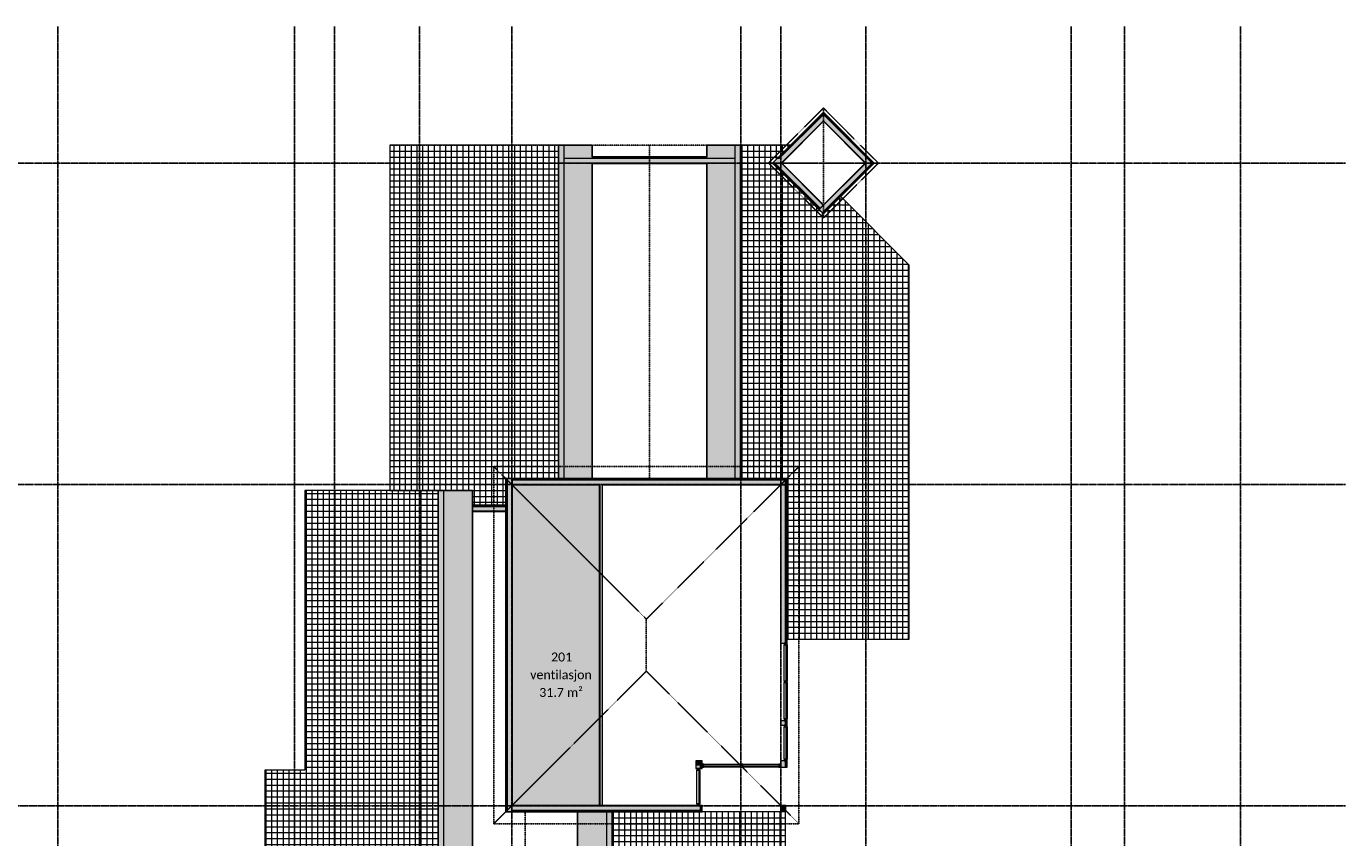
# Model space of a CAD drawing. Header units: millimetres. Extents: x -60431 to 6530, y -9675 to 36992.
# Tile 3 of 3: x -37811 to 6530, y 9733 to 36992. Entities that reach past the tile are written whole.
import ezdxf

# ---------------------------------------------------------------- set-up
doc = ezdxf.new("R2010")
doc.units = ezdxf.units.MM
doc.linetypes.add('Grid Line', pattern=[5, 2, -1, 1, -1])
doc.linetypes.add('Overhead', pattern=[3.96875, 2.38125, -1.5875])
for name, color, linetype, lineweight in [('Curtain Panels', 7, 'Continuous', 9), ('Curtain Wall Mullions', 7, 'Continuous', 18), ('IfcCurtainWall', 7, 'Continuous', 9), ('IfcGrid', 7, 'Continuous', 9), ('IfcRoof', 7, 'Continuous', 9), ('IfcWall', 7, 'Continuous', 9), ('Not Exported', 7, 'Continuous', 9), ('Roofs', 7, 'Continuous', 25)]:
    doc.layers.add(name, color=color, linetype=linetype, lineweight=lineweight)
doc.layers.add('IfcAnnotation', color=7, linetype='Continuous', lineweight=9, true_color=0x00a600)
doc.styles.add('Calibri', font='calibri.ttf', dxfattribs={"height": 300})
pattern_1 = [(0, (0, 0), (812.8, 203.2), [67.056, -542.544, 67.056, -542.544, -3251.2]), (0, (0, 0), (812.8, 203.2), [-1219.2, 67.056, -1152.144, 67.056, -542.544, -1422.4]), (0, (0, 0), (812.8, 203.2), [-3048, 67.056, -339.344, 67.056, -948.944]), (120, (304.8, 101.6), (-582.3764, 602.3054), [67.056, -542.544, 67.056, -542.544, -3251.2]), (120, (304.8, 101.6), (-582.3764, 602.3054), [-1219.2, 67.056, -1152.144, 67.056, -542.544, -1422.4]), (120, (304.8, 101.6), (-582.3764, 602.3054), [-3048, 67.056, -339.344, 67.056, -948.944]), (240, (406.4, 508), (-230.4236, -805.5054), [67.056, -542.544, 67.056, -542.544, -3251.2]), (240, (406.4, 508), (-230.4236, -805.5054), [-1219.2, 67.056, -1152.144, 67.056, -542.544, -1422.4]), (240, (406.4, 508), (-230.4236, -805.5054), [-3048, 67.056, -339.344, 67.056, -948.944])]

# ---------------------------------------------------------------- blocks, each defined once
blk = doc.blocks.new('Rectangular Mullion - 50x100 høyre-1697052-plan 02 eksist_ 200')
at = {"layer": 'IfcCurtainWall', "true_color": 0xa62f11}
blk.add_hatch(color=24, dxfattribs=at).paths.add_polyline_path([(-10, -50), (-10, 50), (-60, 50), (-60, -50)])
at = {"layer": 'Curtain Wall Mullions'}
for p, q in [((-60, 50), (-60, -50)), ((-10, 50), (-60, 50)), ((-10, -50), (-10, 50)), ((0, 50), (-1, 50)), ((-1, 50), (-1, -50)), ((0, -50), (0, 50)), ((-60, -50), (-10, -50)), ((-1, -50), (0, -50))]:
    blk.add_line(p, q, dxfattribs=at)
blk = doc.blocks.new('System Panel - Gf100-1697066-plan 02 eksist_ 200')
at = {"layer": 'IfcCurtainWall', "true_color": 0x80ffff}
blk.add_hatch(color=131, dxfattribs=at).paths.add_polyline_path([(-610, -37.5), (610, -37.5), (610, -12.5), (-610, -12.5)])
at = {"layer": 'Curtain Panels'}
for p, q in [((610, -12.5), (-610, -12.5)), ((-610, -12.5), (-610, -37.5)), ((-610, -37.5), (610, -37.5)), ((610, -37.5), (610, -12.5))]:
    blk.add_line(p, q, dxfattribs=at)
blk = doc.blocks.new('Rectangular Mullion - 50x100 venstre-1697054-plan 02 eksist_ 200')
at = {"layer": 'IfcCurtainWall', "true_color": 0xa62f11}
h = blk.add_hatch(color=24, dxfattribs=at)
h.paths.add_polyline_path([(-60, -50), (-60, 50), (-10, 50), (-10, -50)])
h.paths.add_polyline_path([(-1, 50), (0, 50), (-1, -50)])
at = {"layer": 'Curtain Wall Mullions'}
for p, q in [((-60, -50), (-60, 50)), ((-60, 50), (-10, 50)), ((-10, 50), (-10, -50)), ((-1, -50), (-1, 50)), ((-1, 50), (0, 50)), ((0, 50), (0, -50)), ((-10, -50), (-60, -50)), ((0, -50), (-1, -50))]:
    blk.add_line(p, q, dxfattribs=at)
blk = doc.blocks.new('Rectangular Mullion - 50x100-1687876-plan 02 eksist_ 200')
at = {"layer": 'IfcCurtainWall'}
for p, q in [((-12346, 13720), (-12346, 14940)), ((-12246, 14940), (-12246, 13720))]:
    blk.add_line(p, q, dxfattribs=at)
blk = doc.blocks.new('Rectangular Mullion - 50x100-1697064-plan 02 eksist_ 200')
at = {"layer": 'IfcCurtainWall', "true_color": 0xa62f11}
blk.add_hatch(color=24, dxfattribs=at).paths.add_polyline_path([(-25, 50), (25, 50), (25, -50), (-25, -50)])
at = {"layer": 'Curtain Wall Mullions'}
for p, q in [((-25, 50), (25, 50)), ((-25, -50), (-25, 50)), ((25, 50), (25, -50)), ((25, -50), (-25, -50))]:
    blk.add_line(p, q, dxfattribs=at)
blk = doc.blocks.new('System Panel - Gf100-1697053-plan 02 eksist_ 200')
at = {"layer": 'IfcCurtainWall', "true_color": 0x80ffff}
blk.add_hatch(color=131, dxfattribs=at).paths.add_polyline_path([(-538.75, -37.5), (538.75, -37.5), (538.75, -12.5), (-538.75, -12.5)])
at = {"layer": 'Curtain Panels'}
for p, q in [((538.75, -12.5), (-538.75, -12.5)), ((-538.75, -12.5), (-538.75, -37.5)), ((-538.75, -37.5), (538.75, -37.5)), ((538.75, -37.5), (538.75, -12.5))]:
    blk.add_line(p, q, dxfattribs=at)
blk = doc.blocks.new('Rectangular Mullion - 50x100-1688164-plan 02 eksist_ 200')
at = {"layer": 'IfcCurtainWall'}
for p, q in [((-12346, 12372.5), (-12346, 13450)), ((-12246, 13450), (-12246, 12372.5))]:
    blk.add_line(p, q, dxfattribs=at)
blk = doc.blocks.new('Rectangular Mullion - 50x100 høyre-1690889-plan 02 eksist_ 200')
at = {"layer": 'IfcCurtainWall', "true_color": 0xa62f11}
h = blk.add_hatch(color=24, dxfattribs=at)
h.paths.add_polyline_path([(-10, -50), (-10, 50), (-60, 50), (-60, -50)])
h.paths.add_polyline_path([(-1, -50), (0, -50), (-1, 50)])
at = {"layer": 'Curtain Wall Mullions'}
for p, q in [((-10, 50), (-60, 50)), ((-60, 50), (-60, -50)), ((-10, -50), (-10, 50)), ((0, 50), (-1, 50)), ((-1, 50), (-1, -50)), ((0, -50), (0, 50)), ((-60, -50), (-10, -50)), ((-1, -50), (0, -50))]:
    blk.add_line(p, q, dxfattribs=at)
blk = doc.blocks.new('System Panel - Gf100-1690890-plan 02 eksist_ 200')
at = {"layer": 'IfcCurtainWall', "true_color": 0x80ffff}
blk.add_hatch(color=131, dxfattribs=at).paths.add_polyline_path([(-606.875, 37.5), (-606.875, 12.5), (606.875, 12.5), (606.875, 37.5)])
at = {"layer": 'Curtain Panels'}
for p, q in [((606.875, 37.5), (-606.875, 37.5)), ((-606.875, 37.5), (-606.875, 12.5)), ((-606.875, 12.5), (606.875, 12.5)), ((606.875, 12.5), (606.875, 37.5))]:
    blk.add_line(p, q, dxfattribs=at)
blk = doc.blocks.new('System Panel - Gf100-2037942-plan 02 eksist_ 200')
at = {"layer": 'IfcCurtainWall', "true_color": 0x80ffff}
blk.add_hatch(color=131, dxfattribs=at).paths.add_polyline_path([(624.875, 37.5), (-624.875, 37.5), (-624.875, 12.5), (624.875, 12.5)])
at = {"layer": 'Curtain Panels'}
for p, q in [((624.875, 37.5), (-624.875, 37.5)), ((-624.875, 37.5), (-624.875, 12.5)), ((-624.875, 12.5), (624.875, 12.5)), ((624.875, 12.5), (624.875, 37.5))]:
    blk.add_line(p, q, dxfattribs=at)
blk = doc.blocks.new('Rectangular Mullion - 50x100 venstre-1690891-plan 02 eksist_ 200')
at = {"layer": 'IfcCurtainWall', "true_color": 0xa62f11}
h = blk.add_hatch(color=24, dxfattribs=at)
h.paths.add_polyline_path([(0, -50), (-1, -50), (0, 50)])
h.paths.add_polyline_path([(-10, -50), (-60, -50), (-60, 50), (-10, 50)])
at = {"layer": 'Curtain Wall Mullions'}
for p, q in [((-60, -50), (-60, 50)), ((-60, 50), (-10, 50)), ((-10, 50), (-10, -50)), ((-1, 50), (0, 50)), ((-1, -50), (-1, 50)), ((0, 50), (0, -50)), ((-10, -50), (-60, -50)), ((0, -50), (-1, -50))]:
    blk.add_line(p, q, dxfattribs=at)
blk = doc.blocks.new('Rectangular Mullion - 50x100-1690851-plan 02 eksist_ 200')
at = {"layer": 'IfcCurtainWall'}
for p, q in [((-13736.25, 12196), (-12522.5, 12196)), ((-12522.5, 12096), (-13736.25, 12096))]:
    blk.add_line(p, q, dxfattribs=at)
blk = doc.blocks.new('Rectangular Mullion - 50x100-2037939-plan 02 eksist_ 200')
at = {"layer": 'IfcCurtainWall'}
for p, q in [((-15036, 12196), (-13786.25, 12196)), ((-13786.25, 12096), (-15036, 12096))]:
    blk.add_line(p, q, dxfattribs=at)
blk = doc.blocks.new('Rectangular Mullion - 50x100-1690886-plan 02 eksist_ 200')
at = {"layer": 'IfcCurtainWall', "true_color": 0xa62f11}
blk.add_hatch(color=24, dxfattribs=at).paths.add_polyline_path([(-25, -50), (-25, 50), (25, 50), (25, -50)])
at = {"layer": 'Curtain Wall Mullions'}
for p, q in [((-25, 50), (25, 50)), ((-25, -50), (-25, 50)), ((25, 50), (25, -50)), ((25, -50), (-25, -50))]:
    blk.add_line(p, q, dxfattribs=at)
blk = doc.blocks.new('Rectangular Mullion - 50x100 høyre-1697077-plan 02 eksist_ 200')
at = {"layer": 'IfcCurtainWall', "true_color": 0xa62f11}
blk.add_hatch(color=24, dxfattribs=at).paths.add_polyline_path([(-60, -50), (-10, -50), (-10, 50), (-60, 50)])
at = {"layer": 'Curtain Wall Mullions'}
for p, q in [((-10, 50), (-60, 50)), ((-60, 50), (-60, -50)), ((-10, -50), (-10, 50)), ((0, 50), (-1, 50)), ((-1, 50), (-1, -50)), ((0, -50), (0, 50)), ((-60, -50), (-10, -50)), ((-1, -50), (0, -50))]:
    blk.add_line(p, q, dxfattribs=at)
blk = doc.blocks.new('System Panel - Gf100-1884677-plan 02 eksist_ 200')
at = {"layer": 'IfcCurtainWall', "true_color": 0x80ffff}
blk.add_hatch(color=131, dxfattribs=at).paths.add_polyline_path([(563.75, 37.5), (-563.75, 37.5), (-563.75, 12.5), (563.75, 12.5)])
at = {"layer": 'Curtain Panels'}
for p, q in [((563.75, 37.5), (-563.75, 37.5)), ((-563.75, 37.5), (-563.75, 12.5)), ((-563.75, 12.5), (563.75, 12.5)), ((563.75, 12.5), (563.75, 37.5))]:
    blk.add_line(p, q, dxfattribs=at)
blk = doc.blocks.new('Rectangular Mullion - 50x100 venstre-1697079-plan 02 eksist_ 200')
at = {"layer": 'IfcCurtainWall', "true_color": 0xa62f11}
h = blk.add_hatch(color=24, dxfattribs=at)
h.paths.add_polyline_path([(0, -50), (-1, -50), (0, 32)])
h.paths.add_polyline_path([(-10, -50), (-60, -50), (-60, 50), (-10, 50), (-10, 32)])
at = {"layer": 'Curtain Wall Mullions'}
for p, q in [((-60, -50), (-60, 50)), ((-60, 50), (-10, 50)), ((-10, 50), (-10, -50)), ((-1, 50), (0, 50)), ((-1, -50), (-1, 50)), ((0, 50), (0, -50)), ((-10, -50), (-60, -50)), ((0, -50), (-1, -50))]:
    blk.add_line(p, q, dxfattribs=at)
blk = doc.blocks.new('Rectangular Mullion - 50x100-1884675-plan 02 eksist_ 200')
at = {"layer": 'IfcCurtainWall'}
for p, q in [((-15275, 10872.5), (-15275, 12000)), ((-15175, 12000), (-15175, 10872.5))]:
    blk.add_line(p, q, dxfattribs=at)

msp = doc.modelspace()

# ---------------------------------------------------------------- hatches: boundary and pattern name
at = {"layer": 'IfcRoof', "true_color": 0x4e4e4e}
h = msp.add_hatch(dxfattribs=at)
h.set_pattern_fill('FP_3', color=251, style=0, pattern_type=2)
h.set_pattern_definition([(270, (-1534.86, 0), (192.862, 1e-14), []), (0, (-1534.86, 0), (0, 200), [])])
h.paths.add_polyline_path([(-22816, 20902), (-21704, 20902), (-21704, 21804), (-19928, 21804), (-19928, 33000), (-25600, 33000), (-25600, 21400), (-22816, 21400)])
at = {"layer": 'IfcRoof', "true_color": 0xc0c0c0}
h = msp.add_hatch(color=9, dxfattribs=at)
h.paths.add_polyline_path([(-13998, 21754), (-13809, 21754), (-13809, 33000), (-13998, 33000), (-13998, 24995)])
h.paths.add_polyline_path([(-19763, 21754), (-19739, 21754), (-19739, 33000), (-19928, 33000), (-19928, 21754)])
h = msp.add_hatch(color=9, dxfattribs=at)
h.paths.add_polyline_path([(-14613, 21754), (-13998, 21754), (-13998, 32400), (-14942, 32400), (-14942, 21754)])
h.paths.add_polyline_path([(-18795, 21754), (-18795, 32400), (-19739, 32400), (-19739, 21754)])
h.paths.add_polyline_path([(-13998, 32550), (-13998, 33000), (-14942, 33000), (-14942, 32550), (-14613, 32550)])
h.paths.add_polyline_path([(-18795, 32550), (-18795, 33000), (-19739, 33000), (-19739, 32550)])
at = {"layer": 'IfcRoof', "true_color": 0x4e4e4e}
h = msp.add_hatch(dxfattribs=at)
h.set_pattern_fill('FP_2', color=251, style=0, pattern_type=2)
h.set_pattern_definition([(90, (-830.17, 0), (-192.862, 1e-14), []), (180, (-830.17, 0), (-2e-14, -200), [])])
h.paths.add_polyline_path([(-8137, 16400), (-8137, 28967), (-10440, 31271), (-11021, 30690), (-12719, 32388), (-12743, 32388), (-12131, 33000), (-13809, 33000), (-13809, 21804), (-12246, 21804), (-12246, 16400), (-9464, 16400)])
at = {"layer": 'IfcRoof', "true_color": 0xc0c0c0}
for points in [[(-27850, 2132), (-23782, 2132), (-23782, 21400), (-23975, 21400), (-23975, 2325), (-37400, 2325), (-37400, 2132), (-28050, 2132)], [(-19284, -600), (-18318, -600), (-18318, 10600), (-19284, 10600), (-19284, 979)], [(-18318, -600), (-18125, -600), (-18125, 10600), (-18318, 10600), (-18318, 979)]]:
    msp.add_hatch(color=9, dxfattribs=at).paths.add_polyline_path(points)
h = msp.add_hatch(color=9, dxfattribs=at)
h.paths.add_polyline_path([(-22816, 1166), (-22816, 21400), (-23782, 21400), (-23782, 2132), (-27850, 2132), (-27850, 1166), (-23782, 1166)])
h.paths.add_polyline_path([(-30062, 1166), (-28050, 1166), (-28050, 2132), (-36750, 2132), (-36750, 1166), (-35212, 1166)])
h.paths.add_polyline_path([(-37400, 1166), (-36950, 1166), (-36950, 2132), (-37400, 2132)])
at = {"layer": 'IfcRoof', "true_color": 0x4e4e4e}
h = msp.add_hatch(dxfattribs=at)
h.set_pattern_fill('FP_4', color=251, style=0, pattern_type=2)
h.set_pattern_definition([(270, (-1741.04, 100), (193.185, 1e-14), []), (0, (-1741.04, 100), (0, 200), [])])
h.paths.add_polyline_path([(-23975, 2325), (-23975, 21400), (-28450, 21400), (-28450, 12000), (-29800, 12000), (-29800, 8150), (-24913, 3263)])
h = msp.add_hatch(dxfattribs=at)
h.set_pattern_fill('FP_7', color=251, style=0, pattern_type=2)
h.set_pattern_definition([(90, (-1079.12, 0), (-193.185, 1e-14), []), (180, (-1079.12, 0), (-2e-14, -200), [])])
h.paths.add_polyline_path([(-18125, -600), (-12300, -600), (-12300, 12), (-12853, 12), (-16136, 3168), (-12853, 6325), (-12300, 6325), (-12300, 10600), (-15096, 10600), (-15096, 10596), (-18125, 10596), (-18125, 979)])
at = {"layer": 'IfcWall', "true_color": 0xffffcd}
for points in [[(-12510, 32400), (-12442, 32400), (-10915, 33927), (-11021, 34033), (-12655, 32400)], [(-9494, 32294), (-9388, 32400), (-10916, 33927), (-11021, 33821), (-9591, 32391)], [(-18795, 32400), (-18196, 32400), (-18196, 32550), (-19739, 32550), (-19739, 32400)], [(-11136, 30882), (-11030, 30988), (-12434, 32391), (-12437, 32388), (-12642, 32388), (-11161, 30906)], [(-11059, 30729), (-9494, 32294), (-9600, 32400), (-11165, 30835), (-11136, 30805)], [(-21650, 10615), (-21500, 10615), (-21500, 21785), (-21650, 21785), (-21650, 10638)], [(-14613, 21600), (-12288, 21600), (-12288, 21750), (-21488, 21750), (-21488, 21600), (-18450, 21600)], [(-18463, 10812), (-18463, 21600), (-18538, 21600), (-18538, 10812)], [(-21677, 20698), (-21677, 20848), (-22816, 20848), (-22816, 20698)], [(-15150, 12150), (-15096, 12150), (-15096, 12300), (-15300, 12300), (-15300, 12150)], [(-15901, 10650), (-15300, 10650), (-15300, 10800), (-21500, 10800), (-21500, 10650), (-17188, 10650)]]:
    msp.add_hatch(color=7, dxfattribs=at).paths.add_polyline_path(points)
at = {"layer": 'IfcWall', "true_color": 0xa62f11}
for points in [[(-12519, 32585), (-11008, 34096), (-11021, 34110), (-12546, 32585)], [(-9325, 32387), (-9312, 32400), (-11008, 34096), (-11021, 34083), (-9338, 32400)], [(-18196, 32585), (-18196, 32604), (-18795, 32604), (-18795, 32585)], [(-14942, 32585), (-14942, 32604), (-18196, 32604), (-18196, 32585)], [(-11174, 30843), (-11161, 30857), (-12691, 32388), (-12717, 32386), (-12038, 31708)], [(-11021, 30690), (-9325, 32387), (-9338, 32400), (-11035, 30704)], [(-21704, 10596), (-21500, 10596), (-21500, 10615), (-21685, 10615), (-21685, 21785), (-21500, 21785), (-21500, 21804), (-21704, 21804), (-21704, 10615)], [(-12288, 21785), (-12288, 21804), (-21488, 21804), (-21488, 21785), (-14613, 21785)], [(-21677, 20698), (-21658, 20698), (-21658, 20902), (-22816, 20902), (-22816, 20883), (-21677, 20883)], [(-15096, 12096), (-15096, 12115), (-15115, 12115), (-15115, 12096)], [(-15115, 10596), (-15115, 10615), (-21500, 10615), (-21500, 10596), (-15138, 10596)]]:
    msp.add_hatch(color=24, dxfattribs=at).paths.add_polyline_path(points)
at = {"layer": 'IfcWall', "true_color": 0xf0f0f0}
for points in [[(-12542, 32562), (-12510, 32562), (-11005, 34067), (-11021, 34083), (-12519, 32585)], [(-9355, 32384), (-9338, 32400), (-11005, 34067), (-11021, 34050), (-9358, 32387)], [(-18196, 32562), (-18196, 32585), (-18795, 32585), (-18795, 32562)], [(-11161, 30857), (-11145, 30873), (-12659, 32388), (-12691, 32388), (-11174, 30870)], [(-11035, 30704), (-9355, 32384), (-9371, 32400), (-11051, 30720)], [(-21685, 10615), (-21662, 10615), (-21662, 21785), (-21685, 21785), (-21685, 11272)], [(-12288, 21762), (-12288, 21785), (-21488, 21785), (-21488, 21762), (-14613, 21762)], [(-21677, 20860), (-21677, 20883), (-22816, 20883), (-22816, 20860)], [(-15138, 12115), (-15096, 12115), (-15096, 12138), (-15138, 12138)], [(-12450, 10650), (-12300, 10650), (-12300, 10800), (-12450, 10800)], [(-15138, 10615), (-15138, 10638), (-21500, 10638), (-21500, 10615), (-15150, 10615)]]:
    msp.add_hatch(color=7, dxfattribs=at).paths.add_polyline_path(points)
at = {"layer": 'IfcWall', "true_color": 0x787878}
for points in [[(-12519, 32550), (-12505, 32550), (-11013, 34042), (-11021, 34050), (-12522, 32550)], [(-9379, 32392), (-9371, 32400), (-11013, 34042), (-11021, 34033), (-9388, 32400)], [(-18196, 32550), (-18196, 32562), (-18795, 32562), (-18795, 32550)], [(-11145, 30873), (-11136, 30882), (-12642, 32388), (-12659, 32388), (-11153, 30882)], [(-11051, 30720), (-9379, 32392), (-9388, 32400), (-11059, 30729)], [(-21662, 10615), (-21650, 10615), (-21650, 21785), (-21662, 21785), (-21662, 11272)], [(-12288, 21750), (-12288, 21762), (-21488, 21762), (-21488, 21750), (-14613, 21750)], [(-21677, 20848), (-21677, 20860), (-22816, 20860), (-22816, 20848)], [(-15138, 12138), (-15096, 12138), (-15096, 12150), (-15150, 12150), (-15150, 12138)], [(-15901, 10638), (-15150, 10638), (-15150, 10650), (-21500, 10650), (-21500, 10638), (-17188, 10638)]]:
    msp.add_hatch(color=8, dxfattribs=at).paths.add_polyline_path(points)
h = msp.add_hatch(dxfattribs=at)
h.set_pattern_fill('FP_1', color=8, style=0, pattern_type=2)
h.set_pattern_definition(pattern_1)
h.paths.add_polyline_path([(-12442, 32388), (-12437, 32388), (-11012, 33812), (-11021, 33821), (-12455, 32388)])
h = msp.add_hatch(dxfattribs=at)
h.set_pattern_fill('FP_1', color=8, style=0, pattern_type=2)
h.set_pattern_definition(pattern_1)
h.paths.add_polyline_path([(-9609, 32391), (-9600, 32400), (-11012, 33812), (-11021, 33804), (-9618, 32400)])
h = msp.add_hatch(dxfattribs=at)
h.set_pattern_fill('FP_1', color=8, style=0, pattern_type=2)
h.set_pattern_definition(pattern_1)
h.paths.add_polyline_path([(-18196, 32388), (-18196, 32400), (-18795, 32400), (-18795, 32388)])
at = {"layer": 'IfcWall', "true_color": 0xf0f0f0}
h = msp.add_hatch(color=7, dxfattribs=at)
h.paths.add_polyline_path([(-12546, 32562), (-12542, 32562), (-12519, 32585), (-12546, 32585), (-12569, 32562)])
h.paths.add_polyline_path([(-14942, 32562), (-14942, 32585), (-18196, 32585), (-18196, 32562)])
at = {"layer": 'IfcWall', "true_color": 0x787878}
h = msp.add_hatch(color=8, dxfattribs=at)
h.paths.add_polyline_path([(-12546, 32550), (-12522, 32550), (-12510, 32562), (-12569, 32562), (-12581, 32550), (-12569, 32550)])
h.paths.add_polyline_path([(-18196, 32550), (-14942, 32550), (-14942, 32562), (-18196, 32562)])
at = {"layer": 'IfcWall', "true_color": 0xffffcd}
h = msp.add_hatch(color=7, dxfattribs=at)
h.paths.add_polyline_path([(-12718, 32400), (-12655, 32400), (-12505, 32550), (-12581, 32550), (-12731, 32400)])
h.paths.add_polyline_path([(-13998, 32400), (-13998, 32550), (-18196, 32550), (-18196, 32400), (-14613, 32400)])
at = {"layer": 'IfcWall', "true_color": 0x787878}
h = msp.add_hatch(dxfattribs=at)
h.set_pattern_fill('FP_1', color=8, style=0, pattern_type=2)
h.set_pattern_definition(pattern_1)
h.paths.add_polyline_path([(-12731, 32388), (-12455, 32388), (-12442, 32400), (-12731, 32400), (-12743, 32388)])
h.paths.add_polyline_path([(-14942, 32388), (-14942, 32400), (-18196, 32400), (-18196, 32388)])
h = msp.add_hatch(dxfattribs=at)
h.set_pattern_fill('FP_1', color=8, style=0, pattern_type=2)
h.set_pattern_definition(pattern_1)
h.paths.add_polyline_path([(-11030, 30988), (-11021, 30997), (-12425, 32400), (-12434, 32391), (-11161, 31119)])
h = msp.add_hatch(dxfattribs=at)
h.set_pattern_fill('FP_1', color=8, style=0, pattern_type=2)
h.set_pattern_definition(pattern_1)
h.paths.add_polyline_path([(-11165, 30835), (-9609, 32391), (-9618, 32400), (-11174, 30843)])
h = msp.add_hatch(dxfattribs=at)
h.set_pattern_fill('FP_1', color=8, style=0, pattern_type=2)
h.set_pattern_definition(pattern_1)
h.paths.add_polyline_path([(-21500, 10800), (-21488, 10800), (-21488, 21804), (-21500, 21804), (-21500, 10812)])
h = msp.add_hatch(dxfattribs=at)
h.set_pattern_fill('FP_1', color=8, style=0, pattern_type=2)
h.set_pattern_definition(pattern_1)
h.paths.add_polyline_path([(-12450, 12096), (-12450, 12312), (-12463, 12312), (-12463, 12096)])
h.paths.add_polyline_path([(-12450, 13510), (-12450, 13660), (-12463, 13660), (-12463, 13510)])
h.paths.add_polyline_path([(-12450, 16270), (-12450, 21804), (-12463, 21804), (-12463, 16270)])
at = {"layer": 'IfcWall', "true_color": 0xffffcd}
h = msp.add_hatch(color=7, dxfattribs=at)
h.paths.add_polyline_path([(-12450, 12096), (-12300, 12096), (-12300, 12312), (-12450, 12312)])
h.paths.add_polyline_path([(-12450, 13510), (-12300, 13510), (-12300, 13660), (-12450, 13660)])
h.paths.add_polyline_path([(-12300, 16270), (-12300, 21804), (-12450, 21804), (-12450, 16270)])
at = {"layer": 'IfcWall', "true_color": 0x787878}
h = msp.add_hatch(color=8, dxfattribs=at)
h.paths.add_polyline_path([(-12288, 12096), (-12288, 12312), (-12300, 12312), (-12300, 12096)])
h.paths.add_polyline_path([(-12288, 13510), (-12288, 13660), (-12300, 13660), (-12300, 13510)])
h.paths.add_polyline_path([(-12288, 16270), (-12288, 21804), (-12300, 21804), (-12300, 16270)])
at = {"layer": 'IfcWall', "true_color": 0xf0f0f0}
h = msp.add_hatch(color=7, dxfattribs=at)
h.paths.add_polyline_path([(-12288, 12096), (-12265, 12096), (-12265, 12312), (-12288, 12312)])
h.paths.add_polyline_path([(-12288, 13510), (-12265, 13510), (-12265, 13660), (-12288, 13660)])
h.paths.add_polyline_path([(-12288, 16270), (-12265, 16270), (-12265, 21804), (-12288, 21804), (-12288, 18133)])
at = {"layer": 'IfcWall', "true_color": 0xa62f11}
h = msp.add_hatch(color=24, dxfattribs=at)
h.paths.add_polyline_path([(-12265, 12096), (-12246, 12096), (-12246, 12312), (-12265, 12312)])
h.paths.add_polyline_path([(-12265, 13510), (-12246, 13510), (-12246, 13660), (-12265, 13660)])
h.paths.add_polyline_path([(-12246, 16270), (-12246, 21804), (-12265, 21804), (-12265, 16270)])
at = {"layer": 'IfcWall', "true_color": 0x787878}
h = msp.add_hatch(dxfattribs=at)
h.set_pattern_fill('FP_1', color=8, style=0, pattern_type=2)
h.set_pattern_definition(pattern_1)
h.paths.add_polyline_path([(-14613, 21588), (-12288, 21588), (-12288, 21600), (-18450, 21600), (-18450, 21588)])
h.paths.add_polyline_path([(-19763, 21588), (-18550, 21588), (-18550, 21600), (-21488, 21600), (-21488, 21588)])
h = msp.add_hatch(dxfattribs=at)
h.set_pattern_fill('FP_1', color=8, style=0, pattern_type=2)
h.set_pattern_definition(pattern_1)
h.paths.add_polyline_path([(-18550, 10812), (-18538, 10812), (-18538, 21600), (-18550, 21600), (-18550, 11272)])
h = msp.add_hatch(dxfattribs=at)
h.set_pattern_fill('FP_1', color=8, style=0, pattern_type=2)
h.set_pattern_definition(pattern_1)
h.paths.add_polyline_path([(-18463, 10812), (-18450, 10812), (-18450, 21600), (-18463, 21600), (-18463, 11272)])
h = msp.add_hatch(dxfattribs=at)
h.set_pattern_fill('FP_1', color=8, style=0, pattern_type=2)
h.set_pattern_definition(pattern_1)
h.paths.add_polyline_path([(-22816, 20686), (-21658, 20686), (-21658, 20698), (-22816, 20698)])
h = msp.add_hatch(dxfattribs=at)
h.set_pattern_fill('FP_1', color=8, style=0, pattern_type=2)
h.set_pattern_definition(pattern_1)
h.paths.add_polyline_path([(-15300, 12300), (-15096, 12300), (-15096, 12312), (-15313, 12312), (-15313, 12300)])
h = msp.add_hatch(dxfattribs=at)
h.set_pattern_fill('FP_1', color=8, style=0, pattern_type=2)
h.set_pattern_definition(pattern_1)
h.paths.add_polyline_path([(-15300, 10800), (-15300, 10812), (-15313, 10812), (-15313, 10800)])
h.paths.add_polyline_path([(-15313, 12060), (-15300, 12060), (-15300, 12300), (-15313, 12300), (-15313, 12096)])
at = {"layer": 'IfcWall', "true_color": 0xffffcd}
h = msp.add_hatch(color=7, dxfattribs=at)
h.paths.add_polyline_path([(-15300, 10650), (-15150, 10650), (-15150, 10812), (-15300, 10812), (-15300, 10800)])
h.paths.add_polyline_path([(-15300, 12060), (-15150, 12060), (-15150, 12150), (-15300, 12150), (-15300, 12096)])
at = {"layer": 'IfcWall', "true_color": 0x787878}
h = msp.add_hatch(color=8, dxfattribs=at)
h.paths.add_polyline_path([(-15138, 10638), (-15138, 10812), (-15150, 10812), (-15150, 10638)])
h.paths.add_polyline_path([(-15150, 12060), (-15138, 12060), (-15138, 12138), (-15150, 12138), (-15150, 12096)])
at = {"layer": 'IfcWall', "true_color": 0xf0f0f0}
h = msp.add_hatch(color=7, dxfattribs=at)
h.paths.add_polyline_path([(-15138, 10615), (-15115, 10615), (-15115, 10812), (-15138, 10812), (-15138, 10638)])
h.paths.add_polyline_path([(-15138, 12060), (-15115, 12060), (-15115, 12115), (-15138, 12115), (-15138, 12096)])
at = {"layer": 'IfcWall', "true_color": 0xa62f11}
h = msp.add_hatch(color=24, dxfattribs=at)
h.paths.add_polyline_path([(-15096, 10596), (-15096, 10812), (-15115, 10812), (-15115, 10596)])
h.paths.add_polyline_path([(-15115, 12060), (-15096, 12060), (-15096, 12096), (-15115, 12096)])
at = {"layer": 'IfcWall', "true_color": 0x787878}
h = msp.add_hatch(dxfattribs=at)
h.set_pattern_fill('FP_1', color=8, style=0, pattern_type=2)
h.set_pattern_definition(pattern_1)
h.paths.add_polyline_path([(-15901, 10800), (-15313, 10800), (-15313, 10812), (-21488, 10812), (-21488, 10800), (-17188, 10800)])
at = {"layer": 'IfcWall', "true_color": 0xb03d21}
for points in [[(-12463, 10637), (-12450, 10637), (-12450, 10812), (-12463, 10812), (-12463, 10650)], [(-12450, 10637), (-12288, 10637), (-12288, 10812), (-12450, 10812), (-12450, 10800), (-12300, 10800), (-12300, 10650), (-12450, 10650), (-12450, 10637)]]:
    msp.add_hatch(color=34, dxfattribs=at).paths.add_polyline_path(points)
at = {"layer": 'Not Exported', "true_color": 0xd2d2d2}
msp.add_hatch(color=254, dxfattribs=at).paths.add_polyline_path([(-19763, 10812), (-18550, 10812), (-18550, 21588), (-21488, 21588), (-21488, 10812)])

# ---------------------------------------------------------------- linework, layer by layer
at = {"layer": 'IfcAnnotation', "color": 7, "linetype": 'Overhead', "lineweight": 25}
for p, q in [((-12867, 32400), (-11021, 34246)), ((-11021, 30555), (-11021, 34246)), ((-11021, 34246), (-9176, 32400)), ((-25600, 33000), (-12131, 33000)), ((-16868, 33000), (-16868, 21804)), ((-12867, 32400), (-9176, 32400)), ((-11021, 30555), (-12867, 32400)), ((-9176, 32400), (-11021, 30555)), ((-22100, 22200), (-16975, 17075)), ((-22100, 10200), (-22100, 22200)), ((-22100, 22200), (-11850, 22200)), ((-16975, 17075), (-11850, 22200)), ((-11850, 22200), (-11850, 10200)), ((-16975, 17075), (-16975, 15325)), ((-16975, 15325), (-22100, 10200)), ((-16975, 15325), (-11850, 10200)), ((-11850, 10200), (-22100, 10200)), ((-21050, -600), (-21050, 10600))]:
    msp.add_line(p, q, dxfattribs=at)
at = {"layer": 'IfcGrid', "color": 9, "linetype": 'Grid Line', "lineweight": 25, "true_color": 0xc0c0c0}
for p, q in [((-36750, 34992), (-36750, 36992)), ((-28800, 34992), (-28800, 36992)), ((-27450, 34992), (-27450, 36992)), ((-24600, 34992), (-24600, 36992)), ((-21500, 34992), (-21500, 36992)), ((-13800, 34992), (-13800, 36992)), ((-12450, 34992), (-12450, 36992)), ((-9600, 34992), (-9600, 36992)), ((-2700, 34992), (-2700, 36992)), ((-900, 34992), (-900, 36992)), ((3000, 34992), (3000, 36992)), ((-36750, -6068), (-36750, 34992)), ((-28800, -6068), (-28800, 34992)), ((-27450, -6068), (-27450, 34992)), ((-24600, -6068), (-24600, 34992)), ((-21500, -6068), (-21500, 34992)), ((-13800, -6068), (-13800, 34992)), ((-12450, -6068), (-12450, 34992)), ((-9600, -6068), (-9600, 34992)), ((-2700, -6068), (-2700, 34992)), ((-900, -6068), (-900, 34992)), ((3000, -6068), (3000, 34992)), ((-54932, 32400), (4530, 32400)), ((4530, 32400), (6530, 32400)), ((-54932, 21600), (4530, 21600)), ((4530, 21600), (6530, 21600)), ((-56340, 10800), (4530, 10800)), ((4530, 10800), (6530, 10800))]:
    msp.add_line(p, q, dxfattribs=at)
at = {"layer": 'IfcRoof'}
for p, q in [((-25600, 33000), (-25600, 21400)), ((-19928, 33000), (-25600, 33000)), ((-12131, 33000), (-13809, 33000)), ((-11021, 30690), (-12719, 32388)), ((-8137, 28967), (-10440, 31271)), ((-8137, 16400), (-8137, 28967)), ((-23975, 21400), (-28450, 21400)), ((-28450, 21400), (-28450, 12000)), ((-12246, 16400), (-8137, 16400)), ((-28450, 12000), (-29800, 12000)), ((-29800, 12000), (-29800, 8150)), ((-12300, 10600), (-15096, 10600)), ((-12300, 6325), (-12300, 10600))]:
    msp.add_line(p, q, dxfattribs=at)
at = {"layer": 'IfcWall', "lineweight": 18}
for p, q in [((-11021, 34110), (-12743, 32388)), ((-12425, 32400), (-11021, 33804)), ((-10868, 33957), (-11021, 34110)), ((-11021, 33804), (-9618, 32400)), ((-9312, 32400), (-10868, 33957)), ((-14942, 32604), (-18795, 32604)), ((-18795, 32388), (-14942, 32388)), ((-12743, 32388), (-12718, 32388)), ((-12718, 32388), (-11174, 30843)), ((-11021, 30997), (-12425, 32400)), ((-9618, 32400), (-11021, 30997)), ((-9465, 32247), (-9312, 32400)), ((-11021, 30690), (-9465, 32247)), ((-11174, 30843), (-11021, 30690)), ((-21488, 21804), (-21704, 21804)), ((-21704, 21804), (-21704, 10596)), ((-21488, 10812), (-21488, 21804)), ((-12246, 21804), (-21488, 21804)), ((-21488, 21804), (-21488, 21588)), ((-12463, 21804), (-12463, 16270)), ((-12288, 21588), (-12288, 21804)), ((-12246, 16270), (-12246, 21804)), ((-21488, 21588), (-18550, 21588)), ((-18550, 21588), (-18550, 10812)), ((-18450, 10812), (-18450, 21588)), ((-18450, 21588), (-12288, 21588)), ((-21658, 20902), (-22816, 20902)), ((-21658, 20686), (-21658, 20902)), ((-22816, 20686), (-21658, 20686)), ((-12463, 16270), (-12246, 16270)), ((-12463, 13660), (-12463, 13510)), ((-12246, 13660), (-12463, 13660)), ((-12463, 13510), (-12246, 13510)), ((-12246, 13510), (-12246, 13660)), ((-15096, 12312), (-15313, 12312)), ((-15313, 12312), (-15313, 12060)), ((-15313, 12060), (-15096, 12060)), ((-15096, 12060), (-15096, 12312)), ((-12463, 12312), (-12463, 12096)), ((-12246, 12312), (-12463, 12312)), ((-12463, 12096), (-12246, 12096)), ((-12246, 12096), (-12246, 12312)), ((-15096, 10812), (-21488, 10812)), ((-15096, 10596), (-15096, 10812)), ((-12288, 10812), (-12463, 10812)), ((-12463, 10812), (-12463, 10637)), ((-12288, 10637), (-12288, 10812)), ((-21704, 10596), (-15096, 10596)), ((-12463, 10637), (-12288, 10637))]:
    msp.add_line(p, q, dxfattribs=at)
at = {"layer": 'IfcWall'}
for p, q in [((-11021, 34083), (-12519, 32585)), ((-11021, 34050), (-12510, 32562)), ((-11021, 34033), (-12505, 32550)), ((-11021, 33821), (-12442, 32400)), ((-11021, 34083), (-10882, 33943)), ((-11021, 34050), (-10898, 33927)), ((-11021, 34033), (-10906, 33919)), ((-11021, 33821), (-11012, 33812)), ((-9600, 32400), (-11012, 33812)), ((-9388, 32400), (-10906, 33918)), ((-9371, 32400), (-10898, 33927)), ((-9338, 32400), (-10882, 33943)), ((-13998, 32550), (-19739, 32550)), ((-13998, 32400), (-19739, 32400)), ((-18795, 32604), (-18795, 32550)), ((-14942, 32585), (-18795, 32585)), ((-14942, 32562), (-18795, 32562)), ((-18795, 32400), (-18795, 32388)), ((-14942, 32550), (-14942, 32604)), ((-14942, 32388), (-14942, 32400)), ((-12442, 32400), (-12731, 32400)), ((-12691, 32388), (-12717, 32388)), ((-11161, 30857), (-12691, 32388)), ((-12642, 32388), (-12684, 32388)), ((-11145, 30873), (-12659, 32388)), ((-11136, 30882), (-12642, 32388)), ((-12505, 32550), (-12581, 32550)), ((-12510, 32562), (-12569, 32562)), ((-12519, 32585), (-12546, 32585)), ((-12455, 32388), (-12437, 32388)), ((-12437, 32388), (-12434, 32391)), ((-11030, 30988), (-12434, 32391)), ((-9600, 32400), (-11165, 30835)), ((-9388, 32400), (-11059, 30729)), ((-9371, 32400), (-11051, 30720)), ((-9338, 32400), (-11035, 30704)), ((-11030, 30988), (-11174, 30843)), ((-11174, 30843), (-11030, 30988)), ((-21500, 21785), (-21685, 21785)), ((-21685, 21785), (-21685, 10615)), ((-21662, 21785), (-21662, 10615)), ((-21650, 21785), (-21650, 10615)), ((-21500, 21804), (-21500, 10800)), ((-21488, 21785), (-12288, 21785)), ((-21488, 21762), (-12288, 21762)), ((-21488, 21750), (-12288, 21750)), ((-12450, 16270), (-12450, 21804)), ((-12300, 16270), (-12300, 21804)), ((-12288, 16270), (-12288, 21804)), ((-12265, 16270), (-12265, 21804)), ((-21488, 21600), (-18538, 21600)), ((-18550, 21588), (-18550, 21600)), ((-18538, 21600), (-18538, 10812)), ((-18463, 21600), (-18463, 10812)), ((-18463, 21600), (-12288, 21600)), ((-18450, 21588), (-18450, 21600)), ((-21677, 20883), (-22816, 20883)), ((-21677, 20860), (-22816, 20860)), ((-21677, 20848), (-22816, 20848)), ((-21677, 20698), (-21677, 20883)), ((-21658, 20698), (-22816, 20698)), ((-12450, 13510), (-12450, 13660)), ((-12300, 13510), (-12300, 13660)), ((-12288, 13510), (-12288, 13660)), ((-12265, 13510), (-12265, 13660)), ((-15300, 12300), (-15096, 12300)), ((-15300, 12060), (-15300, 12300)), ((-15150, 12150), (-15096, 12150)), ((-15150, 12060), (-15150, 12150)), ((-15138, 12138), (-15096, 12138)), ((-15138, 12060), (-15138, 12138)), ((-15115, 12115), (-15096, 12115)), ((-15115, 12060), (-15115, 12115)), ((-12450, 12096), (-12450, 12312)), ((-12300, 12096), (-12300, 12312)), ((-12288, 12096), (-12288, 12312)), ((-12265, 12096), (-12265, 12312)), ((-15300, 10800), (-21500, 10800)), ((-21500, 10596), (-21500, 10650)), ((-21500, 10650), (-15150, 10650)), ((-15300, 10800), (-15300, 10812)), ((-15150, 10650), (-15150, 10812)), ((-15138, 10638), (-15138, 10812)), ((-15115, 10615), (-15115, 10812)), ((-12300, 10800), (-12450, 10800)), ((-12450, 10800), (-12450, 10650)), ((-12450, 10650), (-12300, 10650)), ((-12300, 10800), (-12300, 10650)), ((-21685, 10615), (-15115, 10615)), ((-21500, 10638), (-15138, 10638))]:
    msp.add_line(p, q, dxfattribs=at)
at = {"layer": 'Not Exported', "flags": 128}
msp.add_lwpolyline([(-18550, 10812), (-18550, 21588), (-21488, 21588), (-21488, 20736), (-21488, 10812)], close=True, dxfattribs=at)
at = {"layer": 'Roofs'}
for p, q in [((-18795, 33000), (-19928, 33000)), ((-19928, 33000), (-19928, 21754)), ((-18795, 32604), (-18795, 33000)), ((-14942, 33000), (-14942, 32604)), ((-13809, 33000), (-14942, 33000)), ((-13809, 21754), (-13809, 33000)), ((-18795, 21754), (-18795, 32388)), ((-14942, 32388), (-14942, 21754)), ((-19928, 21754), (-18795, 21754)), ((-14942, 21754), (-13809, 21754)), ((-22816, 21400), (-23975, 21400)), ((-23975, 21400), (-23975, 2325)), ((-22816, 1166), (-22816, 21400)), ((-19284, 10600), (-19284, -600)), ((-18125, 10600), (-19284, 10600)), ((-18125, -600), (-18125, 10600))]:
    msp.add_line(p, q, dxfattribs=at)
at = {"layer": 'Roofs', "lineweight": 9}
for p, q in [((-19739, 21754), (-19739, 33000)), ((-13998, 33000), (-13998, 21754)), ((-23782, 2132), (-23782, 21400)), ((-18318, 10600), (-18318, -600))]:
    msp.add_line(p, q, dxfattribs=at)

# ---------------------------------------------------------------- block references
at = {"layer": 'IfcCurtainWall', "extrusion": (0, 0, -1)}
for name, p, rotation in [('Rectangular Mullion - 50x100 venstre-1697054-plan 02 eksist_ 200', (12296, 16270), 89.99999999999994), ('Rectangular Mullion - 50x100-1697064-plan 02 eksist_ 200', (12296, 14965), 89.99999999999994), ('Rectangular Mullion - 50x100 venstre-1697054-plan 02 eksist_ 200', (12296, 13510), 89.99999999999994), ('Rectangular Mullion - 50x100 venstre-1697079-plan 02 eksist_ 200', (15225, 10812), 270.0000000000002)]:
    msp.add_blockref(name, p, dxfattribs=dict(at, rotation=rotation))
at = {"layer": 'IfcCurtainWall'}
for name, p in [('Rectangular Mullion - 50x100-1687876-plan 02 eksist_ 200', (0, 1270)), ('Rectangular Mullion - 50x100-1687876-plan 02 eksist_ 200', (0, 0)), ('Rectangular Mullion - 50x100-1688164-plan 02 eksist_ 200', (0, 0)), ('Rectangular Mullion - 50x100-1884675-plan 02 eksist_ 200', (0, 0)), ('Rectangular Mullion - 50x100-2037939-plan 02 eksist_ 200', (0, 0)), ('Rectangular Mullion - 50x100-1690851-plan 02 eksist_ 200', (0, 0)), ('Rectangular Mullion - 50x100 høyre-1690889-plan 02 eksist_ 200', (-12463, 12146))]:
    msp.add_blockref(name, p, dxfattribs=at)
for name, p, rotation in [('System Panel - Gf100-1697066-plan 02 eksist_ 200', (-12296, 15600), 90.00000000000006), ('System Panel - Gf100-1697066-plan 02 eksist_ 200', (-12296, 14330), 90.00000000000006), ('Rectangular Mullion - 50x100 høyre-1697052-plan 02 eksist_ 200', (-12296, 13660), 270.0000000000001), ('System Panel - Gf100-1697053-plan 02 eksist_ 200', (-12296, 12911), 90.00000000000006), ('Rectangular Mullion - 50x100 høyre-1697077-plan 02 eksist_ 200', (-15225, 12060), 89.99999999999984), ('System Panel - Gf100-1884677-plan 02 eksist_ 200', (-15225, 11436), 269.9999999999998), ('System Panel - Gf100-2037942-plan 02 eksist_ 200', (-14411, 12146), 180), ('System Panel - Gf100-1690890-plan 02 eksist_ 200', (-13129, 12146), 180), ('Rectangular Mullion - 50x100 høyre-1697052-plan 02 eksist_ 200', (-12296, 12312), 270.0000000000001)]:
    msp.add_blockref(name, p, dxfattribs=dict(at, rotation=rotation))
at = {"layer": 'IfcCurtainWall', "extrusion": (0, 0, -1)}
for name, p in [('Rectangular Mullion - 50x100 venstre-1690891-plan 02 eksist_ 200', (15096, 12146)), ('Rectangular Mullion - 50x100-1690886-plan 02 eksist_ 200', (13761, 12146))]:
    msp.add_blockref(name, p, dxfattribs=at)

# ---------------------------------------------------------------- texts
at = {"layer": 'Not Exported', "char_height": 300, "attachment_point": 1, "style": 'Calibri'}
for s, insert, width in [('201', (-20177, 15952), 913.92), ('ventilasjon', (-20878, 15356), 2597.47), ('31.7 m²', (-20574, 14761), 1859.91)]:
    msp.add_mtext(s, dxfattribs=dict(at, insert=insert, width=width))

doc.saveas('drawing.dxf')
